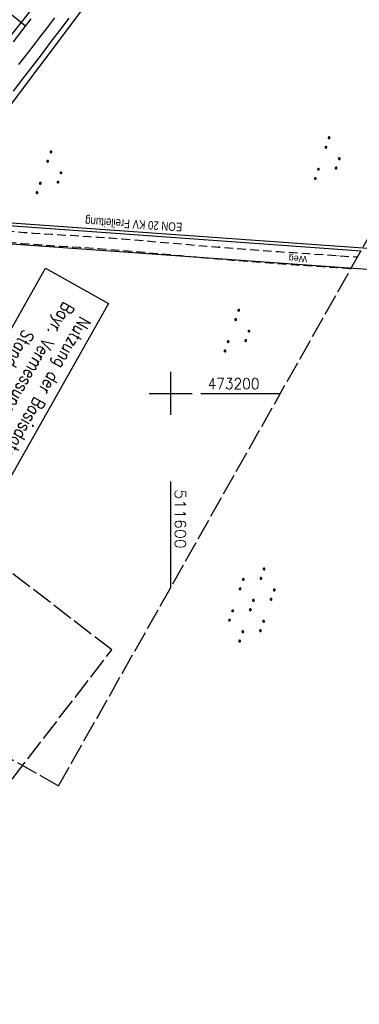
# Model space of a CAD drawing. Extents: x 510526 to 513920, y 467229 to 478797.
# Tile 223 of 256: x 511565 to 511644, y 473058 to 473287. Entities that reach past the tile are written whole.
import ezdxf
from ezdxf.enums import TextEntityAlignment as Align

# ---------------------------------------------------------------- set-up
doc = ezdxf.new("R2010")
doc.units = 0
doc.header["$LTSCALE"] = 10
doc.header["$MEASUREMENT"] = 0
for name, pattern in [('LT00', [0]), ('LT11', [0.3, 0.2, -0.1]), ('LT14', [0.6, 0.5, -0.1])]:
    doc.linetypes.add(name, pattern=pattern)
doc.layers.get('0').update_dxf_attribs({"linetype": 'LT00'})
doc.layers.add('-BLATT_92-RAND', color=7, linetype='LT14', plot=False)
doc.layers.add('-BLATT_93-RAND', color=7, linetype='LT14', plot=False)
for name, color, linetype in [('DFK_AB_L', 21, 'LT00'), ('DFK_KATASTER', 250, 'LT00'), ('DFK_NUTZUNG', 250, 'LT00'), ('DFK_STAND', 22, 'LT00'), ('FELDWEG_TEXT', 1, 'Continuous'), ('STROM_FREILTG', 80, 'STROMFREILEITUNG'), ('STROM_TEXT', 80, 'Continuous'), ('V92_BOESCH', 250, 'LT00'), ('V92_BOSCHUNG', 250, 'LT00'), ('V92_FELDWEG', 250, 'LT11'), ('V92_GRABEN', 250, 'LT00'), ('V92_RASTER', 250, 'LT00'), ('V92_ZAUN', 40, 'LT00')]:
    doc.layers.add(name, color=color, linetype=linetype)
doc.styles.add('Beschrift', font='ARIAL.TTF')
doc.styles.get("Standard").update_dxf_attribs({"font": 'romans.shx'})
doc.styles.add('Strom', font='txt.shx')
doc.styles.add('Versorgungsltg', font='ARIAL.TTF', dxfattribs={"width": 0.8, "height": 2})
doc.linetypes.add('STROMFREILEITUNG', pattern='A,12.7,-5.5,["xx",Strom,S=2.5,R=0,X=-2.6,Y=-0.85],-4.35', length=22.55)

# ---------------------------------------------------------------- blocks, each defined once
blk = doc.blocks.new('SYMB7110')
at = {"color": 0, "linetype": 'ByBlock'}
for p, q in [((-0.515, 0.392919), (-0.515, 0.367081)), ((-0.51, 0.362895), (-0.51, 0.397105)), ((-0.505, 0.399164), (-0.505, 0.360836)), ((-0.5, 0.360204), (-0.5, 0.399796)), ((-0.495, 0.399164), (-0.495, 0.360836)), ((-0.49, 0.362895), (-0.49, 0.397105)), ((-0.485, 0.392919), (-0.485, 0.367081)), ((-0.48, 0.379874), (-0.48, 0.380145)), ((-0.285, 0.392919), (-0.285, 0.367081)), ((-0.28, 0.362895), (-0.28, 0.397105)), ((-0.275, 0.399164), (-0.275, 0.360836)), ((-0.27, 0.360204), (-0.27, 0.399796)), ((-0.265, 0.399164), (-0.265, 0.360836)), ((-0.26, 0.362895), (-0.26, 0.397105)), ((-0.255, 0.392919), (-0.255, 0.367081)), ((-0.25, 0.379874), (-0.25, 0.380146)), ((0.255, 0.392919), (0.255, 0.367081)), ((0.26, 0.362895), (0.26, 0.397105)), ((0.265, 0.399164), (0.265, 0.360836)), ((0.27, 0.360204), (0.27, 0.399796)), ((0.275, 0.399164), (0.275, 0.360836)), ((0.28, 0.362895), (0.28, 0.397105)), ((0.285, 0.392919), (0.285, 0.367081)), ((0.29, 0.379874), (0.29, 0.380145)), ((0.485, 0.392919), (0.485, 0.367081)), ((0.49, 0.362895), (0.49, 0.397105)), ((0.495, 0.399164), (0.495, 0.360836)), ((0.5, 0.360204), (0.5, 0.399796)), ((0.505, 0.399164), (0.505, 0.360836)), ((0.51, 0.362895), (0.51, 0.397105)), ((0.515, 0.392919), (0.515, 0.367081)), ((0.52, 0.379874), (0.52, 0.380146)), ((-0.9, 0.012919), (-0.9, -0.012919)), ((-0.895, -0.017106), (-0.895, 0.017105)), ((-0.89, 0.019164), (-0.89, -0.019164)), ((-0.885, -0.019797), (-0.885, 0.019796)), ((-0.88, 0.019164), (-0.88, -0.019164)), ((-0.875, -0.017106), (-0.875, 0.017105)), ((-0.87, 0.012919), (-0.87, -0.012919)), ((-0.865, -0.000126), (-0.865, 0.000145)), ((-0.67, 0.012919), (-0.67, -0.012919)), ((-0.665, -0.017106), (-0.665, 0.017105)), ((-0.66, 0.019164), (-0.66, -0.019164)), ((-0.655, -0.019797), (-0.655, 0.019796)), ((-0.65, 0.019164), (-0.65, -0.019164)), ((-0.645, -0.017106), (-0.645, 0.017105)), ((-0.64, 0.012919), (-0.64, -0.012919)), ((-0.635, -0.000126), (-0.635, 0.000145)), ((-0.13, 0.012919), (-0.13, -0.012919)), ((-0.125, -0.017105), (-0.125, 0.017105)), ((-0.12, 0.019164), (-0.12, -0.019164)), ((-0.115, -0.019796), (-0.115, 0.019796)), ((-0.11, 0.019164), (-0.11, -0.019164)), ((-0.105, -0.017105), (-0.105, 0.017105)), ((-0.1, 0.012919), (-0.1, -0.012919)), ((-0.095, -0.000126), (-0.095, 0.000146)), ((0.1, 0.012919), (0.1, -0.012919)), ((0.105, -0.017105), (0.105, 0.017105)), ((0.11, 0.019164), (0.11, -0.019164)), ((0.115, -0.019796), (0.115, 0.019796)), ((0.12, 0.019164), (0.12, -0.019164)), ((0.125, -0.017105), (0.125, 0.017105)), ((0.13, 0.012919), (0.13, -0.012919)), ((0.135, -0.000126), (0.135, 0.000146)), ((0.64, 0.012919), (0.64, -0.012919)), ((0.645, -0.017105), (0.645, 0.017105)), ((0.65, 0.019164), (0.65, -0.019164)), ((0.655, -0.019796), (0.655, 0.019796)), ((0.66, 0.019164), (0.66, -0.019164)), ((0.665, -0.017105), (0.665, 0.017105)), ((0.67, 0.012919), (0.67, -0.012919)), ((0.675, -0.000126), (0.675, 0.000146)), ((0.87, 0.012919), (0.87, -0.012919)), ((0.875, -0.017105), (0.875, 0.017105)), ((0.88, 0.019164), (0.88, -0.019164)), ((0.885, -0.019796), (0.885, 0.019796)), ((0.89, 0.019164), (0.89, -0.019164)), ((0.895, -0.017105), (0.895, 0.017105)), ((0.9, 0.012919), (0.9, -0.012919)), ((0.905, -0.000126), (0.905, 0.000146)), ((-0.515, -0.367081), (-0.515, -0.392919)), ((-0.51, -0.397105), (-0.51, -0.362895)), ((-0.505, -0.360836), (-0.505, -0.399164)), ((-0.5, -0.399796), (-0.5, -0.360204)), ((-0.495, -0.360836), (-0.495, -0.399164)), ((-0.49, -0.397106), (-0.49, -0.362895)), ((-0.485, -0.367081), (-0.485, -0.392919)), ((-0.48, -0.380126), (-0.48, -0.379855)), ((-0.285, -0.367081), (-0.285, -0.392919)), ((-0.28, -0.397105), (-0.28, -0.362895)), ((-0.275, -0.360836), (-0.275, -0.399164)), ((-0.27, -0.399796), (-0.27, -0.360204)), ((-0.265, -0.360836), (-0.265, -0.399164)), ((-0.26, -0.397105), (-0.26, -0.362895)), ((-0.255, -0.367081), (-0.255, -0.392919)), ((-0.25, -0.380126), (-0.25, -0.379855)), ((0.255, -0.367081), (0.255, -0.392919)), ((0.26, -0.397105), (0.26, -0.362895)), ((0.265, -0.360836), (0.265, -0.399164)), ((0.27, -0.399796), (0.27, -0.360204)), ((0.275, -0.360836), (0.275, -0.399164)), ((0.28, -0.397105), (0.28, -0.362895)), ((0.285, -0.367081), (0.285, -0.392919)), ((0.29, -0.380126), (0.29, -0.379855)), ((0.485, -0.367081), (0.485, -0.392919)), ((0.49, -0.397105), (0.49, -0.362895)), ((0.495, -0.360836), (0.495, -0.399164)), ((0.5, -0.399796), (0.5, -0.360204)), ((0.505, -0.360836), (0.505, -0.399164)), ((0.51, -0.397105), (0.51, -0.362895)), ((0.515, -0.367081), (0.515, -0.392919)), ((0.52, -0.380126), (0.52, -0.379855))]:
    blk.add_line(p, q, dxfattribs=at)
for points in [[(-0.48, 0.38), (-0.481981, 0.388678), (-0.48753, 0.395637), (-0.49555, 0.399499), (-0.50445, 0.399499), (-0.51247, 0.395637), (-0.518019, 0.388678), (-0.52, 0.38), (-0.518019, 0.371322), (-0.51247, 0.364363), (-0.50445, 0.360501), (-0.49555, 0.360501), (-0.48753, 0.364363), (-0.481981, 0.371322), (-0.48, 0.38)], [(-0.25, 0.38), (-0.251981, 0.388678), (-0.25753, 0.395637), (-0.26555, 0.399499), (-0.27445, 0.399499), (-0.28247, 0.395637), (-0.288019, 0.388678), (-0.29, 0.38), (-0.288019, 0.371322), (-0.28247, 0.364363), (-0.27445, 0.360501), (-0.26555, 0.360501), (-0.25753, 0.364363), (-0.251981, 0.371322), (-0.25, 0.38)], [(0.29, 0.38), (0.288019, 0.388678), (0.28247, 0.395637), (0.27445, 0.399499), (0.26555, 0.399499), (0.25753, 0.395637), (0.251981, 0.388678), (0.25, 0.38), (0.251981, 0.371322), (0.25753, 0.364363), (0.26555, 0.360501), (0.27445, 0.360501), (0.28247, 0.364363), (0.288019, 0.371322), (0.29, 0.38)], [(0.52, 0.38), (0.518019, 0.388678), (0.51247, 0.395637), (0.50445, 0.399499), (0.495549, 0.399499), (0.48753, 0.395637), (0.481981, 0.388678), (0.48, 0.38), (0.481981, 0.371322), (0.48753, 0.364363), (0.495549, 0.360501), (0.50445, 0.360501), (0.51247, 0.364363), (0.518019, 0.371322), (0.52, 0.38)], [(-0.865, 0), (-0.866981, 0.008678), (-0.87253, 0.015637), (-0.88055, 0.019498), (-0.88945, 0.019498), (-0.89747, 0.015637), (-0.903019, 0.008678), (-0.905, 0)], [(-0.905, 0), (-0.903019, -0.008678), (-0.89747, -0.015637), (-0.88945, -0.019499), (-0.88055, -0.019499), (-0.87253, -0.015637), (-0.866981, -0.008678), (-0.865, 0)], [(-0.635, 0), (-0.636981, 0.008678), (-0.64253, 0.015637), (-0.65055, 0.019498), (-0.65945, 0.019498), (-0.66747, 0.015637), (-0.673019, 0.008678), (-0.675, 0)], [(-0.675, 0), (-0.673019, -0.008678), (-0.66747, -0.015637), (-0.65945, -0.019499), (-0.65055, -0.019499), (-0.64253, -0.015637), (-0.636981, -0.008678), (-0.635, 0)], [(-0.095, 0), (-0.096981, 0.008678), (-0.10253, 0.015637), (-0.11055, 0.019499), (-0.11945, 0.019499), (-0.12747, 0.015637), (-0.133019, 0.008678), (-0.135, 0)], [(-0.135, 0), (-0.133019, -0.008678), (-0.12747, -0.015637), (-0.11945, -0.019499), (-0.11055, -0.019499), (-0.10253, -0.015637), (-0.096981, -0.008678), (-0.095, 0)], [(0.135, 0), (0.133019, 0.008678), (0.12747, 0.015637), (0.11945, 0.019499), (0.11055, 0.019499), (0.10253, 0.015637), (0.096981, 0.008678), (0.095, 0)], [(0.095, 0), (0.096981, -0.008678), (0.10253, -0.015637), (0.11055, -0.019499), (0.11945, -0.019499), (0.12747, -0.015637), (0.133019, -0.008678), (0.135, 0)], [(0.675, 0), (0.673019, 0.008678), (0.66747, 0.015637), (0.65945, 0.019499), (0.65055, 0.019499), (0.64253, 0.015637), (0.636981, 0.008678), (0.635, 0)], [(0.635, 0), (0.636981, -0.008678), (0.64253, -0.015637), (0.65055, -0.019499), (0.65945, -0.019499), (0.66747, -0.015637), (0.673019, -0.008678), (0.675, 0)], [(0.905, 0), (0.903019, 0.008678), (0.89747, 0.015637), (0.88945, 0.019499), (0.88055, 0.019499), (0.87253, 0.015637), (0.866981, 0.008678), (0.865, 0)], [(0.865, 0), (0.866981, -0.008678), (0.87253, -0.015637), (0.88055, -0.019499), (0.88945, -0.019499), (0.89747, -0.015637), (0.903019, -0.008678), (0.905, 0)], [(-0.48, -0.38), (-0.481981, -0.371322), (-0.48753, -0.364363), (-0.49555, -0.360501), (-0.50445, -0.360501), (-0.51247, -0.364363), (-0.518019, -0.371322), (-0.52, -0.38), (-0.518019, -0.388678), (-0.51247, -0.395637), (-0.50445, -0.399499), (-0.49555, -0.399499), (-0.48753, -0.395637), (-0.481981, -0.388678), (-0.48, -0.38)], [(-0.25, -0.38), (-0.251981, -0.371322), (-0.25753, -0.364363), (-0.26555, -0.360501), (-0.27445, -0.360501), (-0.28247, -0.364363), (-0.288019, -0.371322), (-0.29, -0.38), (-0.288019, -0.388678), (-0.28247, -0.395637), (-0.27445, -0.399499), (-0.26555, -0.399499), (-0.25753, -0.395637), (-0.251981, -0.388678), (-0.25, -0.38)], [(0.29, -0.38), (0.288019, -0.371322), (0.28247, -0.364363), (0.27445, -0.360501), (0.26555, -0.360501), (0.25753, -0.364363), (0.251981, -0.371322), (0.25, -0.38), (0.251981, -0.388678), (0.25753, -0.395637), (0.26555, -0.399499), (0.27445, -0.399499), (0.28247, -0.395637), (0.288019, -0.388678), (0.29, -0.38)], [(0.52, -0.38), (0.518019, -0.371322), (0.51247, -0.364363), (0.50445, -0.360501), (0.495549, -0.360501), (0.48753, -0.364363), (0.481981, -0.371322), (0.48, -0.38), (0.481981, -0.388678), (0.48753, -0.395637), (0.495549, -0.399499), (0.50445, -0.399499), (0.51247, -0.395637), (0.518019, -0.388678), (0.52, -0.38)]]:
    blk.add_lwpolyline(points, dxfattribs=at)
blk = doc.blocks.new('SYMB0011')
at = {"color": 0, "linetype": 'ByBlock'}
for p, q in [((0.5, 0), (-0.5, 0)), ((0, 0.5), (0, -0.5))]:
    blk.add_line(p, q, dxfattribs=at)
blk = doc.blocks.new('SYMB7111')
at = {"color": 0, "linetype": 'ByBlock'}
for p, q in [((-0.13, 0.202919), (-0.13, 0.177081)), ((-0.125, 0.172895), (-0.125, 0.207105)), ((-0.12, 0.209164), (-0.12, 0.170836)), ((-0.115, 0.170204), (-0.115, 0.209796)), ((-0.11, 0.209164), (-0.11, 0.170836)), ((-0.105, 0.172895), (-0.105, 0.207105)), ((-0.1, 0.202919), (-0.1, 0.177081)), ((-0.095, 0.189874), (-0.095, 0.190146)), ((0.1, 0.202919), (0.1, 0.177081)), ((0.105, 0.172895), (0.105, 0.207105)), ((0.11, 0.209164), (0.11, 0.170836)), ((0.115, 0.170204), (0.115, 0.209796)), ((0.12, 0.209164), (0.12, 0.170836)), ((0.125, 0.172895), (0.125, 0.207105)), ((0.13, 0.202919), (0.13, 0.177081)), ((0.135, 0.189874), (0.135, 0.190146)), ((-0.515, -0.177081), (-0.515, -0.202919)), ((-0.51, -0.207105), (-0.51, -0.172895)), ((-0.505, -0.170836), (-0.505, -0.209164)), ((-0.5, -0.209796), (-0.5, -0.170204)), ((-0.495, -0.170836), (-0.495, -0.209164)), ((-0.49, -0.207105), (-0.49, -0.172895)), ((-0.485, -0.177081), (-0.485, -0.202919)), ((-0.48, -0.190126), (-0.48, -0.189854)), ((-0.285, -0.177081), (-0.285, -0.202919)), ((-0.28, -0.207105), (-0.28, -0.172895)), ((-0.275, -0.170836), (-0.275, -0.209164)), ((-0.27, -0.209796), (-0.27, -0.170204)), ((-0.265, -0.170836), (-0.265, -0.209164)), ((-0.26, -0.207105), (-0.26, -0.172895)), ((-0.255, -0.177081), (-0.255, -0.202919)), ((-0.25, -0.190126), (-0.25, -0.189854)), ((0.255, -0.177081), (0.255, -0.202919)), ((0.26, -0.207105), (0.26, -0.172895)), ((0.265, -0.170836), (0.265, -0.209164)), ((0.27, -0.209796), (0.27, -0.170204)), ((0.275, -0.170836), (0.275, -0.209164)), ((0.28, -0.207105), (0.28, -0.172895)), ((0.285, -0.177081), (0.285, -0.202919)), ((0.29, -0.190126), (0.29, -0.189854)), ((0.485, -0.177081), (0.485, -0.202919)), ((0.49, -0.207105), (0.49, -0.172895)), ((0.495, -0.170836), (0.495, -0.209164)), ((0.5, -0.209796), (0.5, -0.170204)), ((0.505, -0.170836), (0.505, -0.209164)), ((0.51, -0.207105), (0.51, -0.172895)), ((0.515, -0.177081), (0.515, -0.202919)), ((0.52, -0.190126), (0.52, -0.189854))]:
    blk.add_line(p, q, dxfattribs=at)
for points in [[(-0.095, 0.19), (-0.096981, 0.198678), (-0.10253, 0.205637), (-0.11055, 0.209499), (-0.11945, 0.209499), (-0.12747, 0.205637), (-0.133019, 0.198678), (-0.135, 0.19), (-0.133019, 0.181322), (-0.12747, 0.174363), (-0.11945, 0.170501), (-0.11055, 0.170501), (-0.10253, 0.174363), (-0.096981, 0.181322), (-0.095, 0.19)], [(0.135, 0.19), (0.133019, 0.198678), (0.12747, 0.205637), (0.11945, 0.209499), (0.11055, 0.209499), (0.10253, 0.205637), (0.096981, 0.198678), (0.095, 0.19), (0.096981, 0.181322), (0.10253, 0.174363), (0.11055, 0.170501), (0.11945, 0.170501), (0.12747, 0.174363), (0.133019, 0.181322), (0.135, 0.19)], [(-0.48, -0.19), (-0.481981, -0.181322), (-0.48753, -0.174363), (-0.49555, -0.170501), (-0.50445, -0.170501), (-0.51247, -0.174363), (-0.518019, -0.181322), (-0.52, -0.19), (-0.518019, -0.198678), (-0.51247, -0.205637), (-0.50445, -0.209499), (-0.49555, -0.209499), (-0.48753, -0.205637), (-0.481981, -0.198678), (-0.48, -0.19)], [(-0.25, -0.19), (-0.251981, -0.181322), (-0.25753, -0.174363), (-0.26555, -0.170501), (-0.27445, -0.170501), (-0.28247, -0.174363), (-0.288019, -0.181322), (-0.29, -0.19), (-0.288019, -0.198678), (-0.28247, -0.205637), (-0.27445, -0.209499), (-0.26555, -0.209499), (-0.25753, -0.205637), (-0.251981, -0.198678), (-0.25, -0.19)], [(0.29, -0.19), (0.288019, -0.181322), (0.28247, -0.174363), (0.27445, -0.170501), (0.26555, -0.170501), (0.25753, -0.174363), (0.251981, -0.181322), (0.25, -0.19), (0.251981, -0.198678), (0.25753, -0.205637), (0.26555, -0.209499), (0.27445, -0.209499), (0.28247, -0.205637), (0.288019, -0.198678), (0.29, -0.19)], [(0.52, -0.19), (0.518019, -0.181322), (0.51247, -0.174363), (0.50445, -0.170501), (0.49555, -0.170501), (0.48753, -0.174363), (0.481981, -0.181322), (0.48, -0.19), (0.481981, -0.198678), (0.48753, -0.205637), (0.49555, -0.209499), (0.50445, -0.209499), (0.51247, -0.205637), (0.518019, -0.198678), (0.52, -0.19)]]:
    blk.add_lwpolyline(points, dxfattribs=at)

msp = doc.modelspace()

# ---------------------------------------------------------------- linework, layer by layer
at = {"layer": '-BLATT_92-RAND'}
msp.add_lwpolyline([(511779.03, 474055.25), (511324.06, 473249.87), (511573.95, 473108.71), (512028.91, 473914.09), (511779.03, 474055.25)], dxfattribs=at)
at = {"layer": '-BLATT_93-RAND'}
msp.add_lwpolyline([(511358.83, 473315.34), (510907.64, 472728.79), (511135.12, 472553.81), (511586.31, 473140.35), (511358.83, 473315.34)], dxfattribs=at)
at = {"layer": 'DFK_AB_L'}
msp.add_line((511615.23, 473337.01), (511543.64, 473241.67), dxfattribs=at)
at = {"layer": 'DFK_KATASTER'}
for p, q in [((511543.94, 473241.02), (511719.88, 473228.54)), ((511665.18, 473227.42), (511549.96, 473235.61))]:
    msp.add_line(p, q, dxfattribs=at)
at = {"layer": 'DFK_STAND'}
msp.add_lwpolyline([(511585.58, 473220.88), (511557.54, 473171.25), (511542.9, 473179.52), (511570.94, 473229.15)], close=True, dxfattribs=at)
at = {"layer": 'STROM_FREILTG', "ltscale": 0.1}
msp.add_lwpolyline([(511313.77, 473256.76), (511441.6, 473247.4), (511557.98, 473239.33), (511644.26, 473233.18)], dxfattribs=at)
at = {"layer": 'V92_BOESCH'}
msp.add_lwpolyline([(511567.51, 473287.13), (511565.44, 473284.42), (511563.37, 473281.73)], dxfattribs=at)
at = {"layer": 'V92_BOSCHUNG'}
msp.add_line((511556.82, 473293.05), (511566.28, 473285.52), dxfattribs=at)
at = {"layer": 'V92_FELDWEG', "flags": 128}
for points in [[(511478.12, 473162.85), (511479.66, 473164.57), (511482.4, 473167.64), (511485.14, 473170.7), (511487.89, 473173.76), (511490.63, 473176.82), (511493.39, 473179.88), (511495.28, 473181.97), (511497.17, 473184.06), (511499.07, 473186.16), (511500.96, 473188.26), (511502.84, 473190.36), (511504.72, 473192.47), (511506.59, 473194.58), (511508.44, 473196.7), (511510.28, 473198.84), (511512.11, 473200.98), (511513.92, 473203.14), (511515.7, 473205.31), (511517.46, 473207.5), (511519.2, 473209.7), (511520.91, 473211.92), (511522.59, 473214.16), (511523.51, 473215.43), (511524.44, 473216.7), (511525.36, 473217.97), (511526.28, 473219.24), (511527.21, 473220.5), (511528.16, 473221.76), (511529.12, 473223.01), (511530.1, 473224.25), (511531.1, 473225.47), (511532.14, 473226.68), (511533.21, 473227.87), (511534.31, 473229.03), (511535.24, 473229.96), (511536.19, 473230.86), (511537.17, 473231.73), (511538.18, 473232.57), (511539.21, 473233.38), (511540.27, 473234.13), (511541.35, 473234.84), (511542.45, 473235.5), (511543.58, 473236.09), (511544.73, 473236.61), (511545.91, 473237.07), (511547.1, 473237.44), (511548.25, 473237.72), (511549.41, 473237.94), (511550.59, 473238.09), (511551.78, 473238.18), (511552.99, 473238.23), (511554.2, 473238.24), (511555.42, 473238.21), (511556.64, 473238.15), (511557.87, 473238.08), (511559.1, 473237.98), (511560.33, 473237.88), (511561.55, 473237.78), (511563.75, 473237.61), (511565.92, 473237.45), (511568.09, 473237.3), (511570.25, 473237.16), (511572.4, 473237.02), (511574.55, 473236.89), (511576.69, 473236.76), (511578.83, 473236.63), (511580.97, 473236.49), (511583.12, 473236.34), (511585.91, 473236.14), (511588.71, 473235.93), (511591.52, 473235.7), (511594.32, 473235.47), (511597.13, 473235.23), (511599.94, 473234.98), (511602.76, 473234.74), (511605.57, 473234.49), (511608.38, 473234.25), (511611.2, 473234.02), (511614.66, 473233.74), (511618.12, 473233.48), (511621.59, 473233.23), (511625.05, 473232.98), (511628.51, 473232.74), (511631.97, 473232.5), (511635.43, 473232.27), (511638.89, 473232.04), (511642.95, 473231.77), (511643.44, 473231.74)], [(511641.89, 473228.99), (511638.8, 473229.19), (511635.3, 473229.42), (511631.8, 473229.65), (511628.31, 473229.89), (511624.81, 473230.13), (511621.32, 473230.39), (511617.82, 473230.65), (511614.32, 473230.93), (511610.82, 473231.22), (511608.05, 473231.46), (511605.28, 473231.71), (511602.51, 473231.96), (511599.73, 473232.21), (511596.96, 473232.47), (511594.2, 473232.72), (511591.43, 473232.96), (511588.67, 473233.19), (511585.91, 473233.41), (511583.16, 473233.62), (511580.96, 473233.77), (511578.76, 473233.91), (511576.56, 473234.04), (511574.36, 473234.18), (511572.15, 473234.32), (511569.94, 473234.47), (511567.72, 473234.62), (511565.49, 473234.79), (511563.25, 473234.98), (511560.99, 473235.19), (511559.87, 473235.3), (511558.75, 473235.42), (511557.62, 473235.52), (511556.5, 473235.61), (511555.38, 473235.69), (511554.27, 473235.73), (511553.16, 473235.75), (511552.06, 473235.72), (511550.97, 473235.65), (511549.9, 473235.53), (511548.84, 473235.35), (511547.79, 473235.1), (511546.61, 473234.73), (511545.46, 473234.27), (511544.32, 473233.73), (511543.22, 473233.12), (511542.13, 473232.44), (511541.08, 473231.71), (511540.04, 473230.92), (511539.04, 473230.09), (511538.06, 473229.23), (511537.1, 473228.33), (511536.17, 473227.42), (511535.06, 473226.26), (511533.98, 473225.08), (511532.93, 473223.88), (511531.91, 473222.67), (511530.92, 473221.44), (511529.95, 473220.21), (511528.99, 473218.97), (511528.05, 473217.72), (511527.11, 473216.46), (511526.18, 473215.21), (511525.24, 473213.95), (511524.31, 473212.7), (511522.5, 473210.34), (511520.67, 473207.99), (511518.81, 473205.65), (511516.92, 473203.34), (511515.01, 473201.03), (511513.08, 473198.74), (511511.13, 473196.46), (511509.17, 473194.2), (511507.19, 473191.94), (511505.2, 473189.69), (511503.2, 473187.44), (511501.19, 473185.2), (511499.18, 473182.97), (511497.17, 473180.74), (511495.15, 473178.51), (511491.68, 473174.68), (511488.21, 473170.84), (511484.75, 473167.01), (511481.29, 473163.19), (511480.01, 473161.78)]]:
    msp.add_lwpolyline(points, dxfattribs=at)
at = {"layer": 'V92_GRABEN'}
for points in [[(511576.33, 473287.25), (511574.18, 473284.42), (511572.03, 473281.59), (511569.87, 473278.77), (511567.7, 473275.96), (511565.54, 473273.14), (511563.38, 473270.32)], [(511564.69, 473276.48), (511566.38, 473278.65), (511568.08, 473280.81), (511569.76, 473282.98), (511571.44, 473285.16), (511573.11, 473287.34)]]:
    msp.add_lwpolyline(points, dxfattribs=at)
at = {"layer": 'V92_RASTER'}
for p, q in [((511600, 473205), (511600, 473195)), ((511595, 473200), (511605, 473200)), ((511607.02, 473200), (511625.52, 473200)), ((511600, 473179.53), (511600, 473154.83))]:
    msp.add_line(p, q, dxfattribs=at)
at = {"layer": 'V92_ZAUN'}
msp.add_line((511561.91, 473281.98), (511571.21, 473293.75), dxfattribs=at)

# ---------------------------------------------------------------- block references
at = {"layer": 'DFK_NUTZUNG', "xscale": 10, "yscale": 10, "zscale": 10, "rotation": 251.28826}
for name, p in [('SYMB7111', (511637.03, 473254.1)), ('SYMB7111', (511572.35, 473250.82)), ('SYMB7111', (511616.04, 473213.99)), ('SYMB7110', (511618.88, 473150.76))]:
    msp.add_blockref(name, p, dxfattribs=at)
at = {"layer": 'V92_FELDWEG', "xscale": 0.09999999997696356, "yscale": 0.09999999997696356, "zscale": 0.1, "rotation": 240.5376025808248}
for p in [(511583.12, 473236.34), (511583.16, 473233.62), (511611.2, 473234.02), (511610.82, 473231.22), (511638.89, 473232.04), (511638.8, 473229.19)]:
    msp.add_blockref('SYMB0011', p, dxfattribs=at)

# ---------------------------------------------------------------- texts
at = {"layer": 'DFK_STAND', "insert": (511570.39, 473196.73), "char_height": 3, "width": 55.058, "attachment_point": 2, "rotation": 240.5376, "style": 'Versorgungsltg'}
msp.add_mtext('{\\Fromans|c0;Nutzung der Basisdaten der Bayr. Vermessungsverwaltung\\PStand April 2005}', dxfattribs=at)
at = {"layer": 'FELDWEG_TEXT', "style": 'Beschrift'}
msp.add_text('Weg', height=1.5, rotation=178.0264, dxfattribs=at).set_placement((511631.76, 473231.94))
at = {"layer": 'STROM_TEXT', "style": 'Versorgungsltg', "width": 0.8}
msp.add_text('EON 20 KV Freileitung', height=2, rotation=176.5746, dxfattribs=at).set_placement((511591.46, 473240.33), align=Align.CENTER)
at = {"layer": 'V92_RASTER'}
for s, rotation, width, p in [(' 473200', 0.0018, 0.934, (511607.02, 473201)), (' 511600', 270.0018, 1.076, (511601, 473179.53))]:
    msp.add_text(s, height=2.5, rotation=rotation, dxfattribs=dict(at, width=width)).set_placement(p)

doc.saveas('drawing.dxf')
